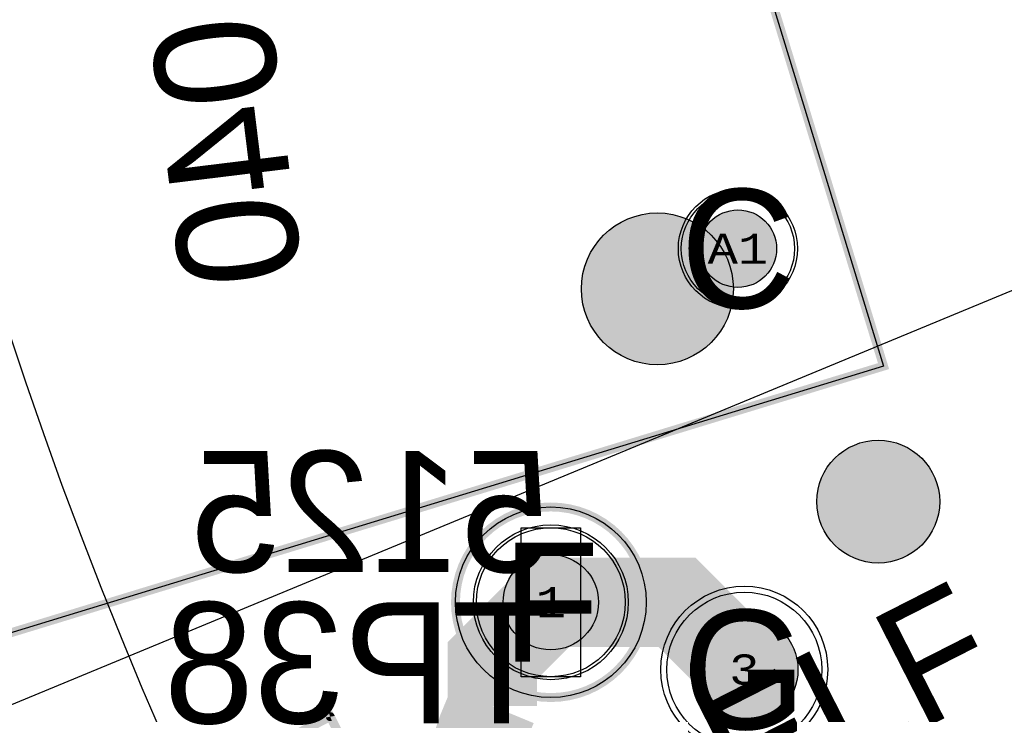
# Model space of a CAD drawing. Extents: x -125 to 125, y -186 to 125.
# Tile 20 of 112: x -71 to -55, y -30 to -18. Entities that reach past the tile are written whole.
import ezdxf
from ezdxf.enums import TextEntityAlignment as Align

# ---------------------------------------------------------------- set-up
doc = ezdxf.new("R2010")
doc.units = 0
doc.header["$MEASUREMENT"] = 0
for name, color, linetype in [('ASSEMBLY_OUTLINES_BTM', 191, 'CONTINUOUS'), ('ASSEMBLY_OUTLINES_TOP', 102, 'CONTINUOUS'), ('ASSEMBLY_PART_NUMBERS_BTM', 191, 'CONTINUOUS'), ('ASSEMBLY_PART_NUMBERS_TOP', 102, 'CONTINUOUS'), ('ASSEMBLY_REF_DES_BTM', 191, 'CONTINUOUS'), ('BOARD_OUTLINE', 10, 'CONTINUOUS'), ('DRILL_DRAWING', 21, 'CONTINUOUS'), ('GENERATED_SILKSCREEN_BTM', 255, 'CONTINUOUS'), ('MANUFACTURING_OUTLINES', 10, 'CONTINUOUS'), ('PART_HOLES_LAYER_BOTTOM', 30, 'CONTINUOUS'), ('PART_HOLES_LAYER_TOP', 30, 'CONTINUOUS'), ('PART_PADS_LAYER_BOTTOM', 230, 'CONTINUOUS'), ('PART_PADS_LAYER_TOP', 150, 'CONTINUOUS'), ('PIN_NUMBERS_BTM', 8, 'CONTINUOUS'), ('PIN_NUMBERS_TOP', 8, 'CONTINUOUS'), ('PLACEMENT_OUTLINES_BTM', 222, 'CONTINUOUS'), ('PLANE_DATA_LAYER_BOTTOM', 230, 'CONTINUOUS'), ('PLANE_SHAPES_LAYER_BOTTOM', 230, 'CONTINUOUS'), ('PLANE_SHAPES_LAYER_TOP', 150, 'CONTINUOUS'), ('ROUTE_BORDER', 151, 'CONTINUOUS'), ('SILKSCREEN_OUTLINES_BTM', 211, 'CONTINUOUS'), ('SOLDERMASK_PADS_BTM', 12, 'CONTINUOUS'), ('SOLDERMASK_PADS_TOP', 180, 'CONTINUOUS'), ('TRACES_LAYER_TOP', 150, 'CONTINUOUS')]:
    doc.layers.add(name, color=color, linetype=linetype)
doc.styles.add('COURIER_NEW', font='cour.ttf')
doc.styles.add('VERIBEST_GERBER_0', font='txt')

msp = doc.modelspace()

# ---------------------------------------------------------------- hatches: boundary and pattern name
at = {"layer": 'ASSEMBLY_OUTLINES_BTM'}
h = msp.add_hatch(color=256, dxfattribs=at)
edge = h.paths.add_edge_path()
edge.add_arc((-60.462083, -22.488155), 1.274755, 0, 360)
at = {"layer": 'GENERATED_SILKSCREEN_BTM'}
h = msp.add_hatch(color=256, dxfattribs=at)
edge = h.paths.add_edge_path()
edge.add_arc((-56.755649, -26.060597), 1.030776, 0, 360)
at = {"layer": 'PART_HOLES_LAYER_BOTTOM'}
h = msp.add_hatch(color=256, dxfattribs=at)
edge = h.paths.add_edge_path()
edge.add_arc((-59.110282, -21.813443), 0.65, 0, 360)
h = msp.add_hatch(color=256, dxfattribs=at)
edge = h.paths.add_edge_path()
edge.add_arc((-62.25, -27.75), 0.8, 0, 360)
h = msp.add_hatch(color=256, dxfattribs=at)
edge = h.paths.add_edge_path()
edge.add_arc((-59.003113, -28.880412), 0.9, 0, 360)
at = {"layer": 'PART_HOLES_LAYER_TOP'}
h = msp.add_hatch(color=256, dxfattribs=at)
edge = h.paths.add_edge_path()
edge.add_arc((-59.110282, -21.813443), 0.65, 0, 360)
h = msp.add_hatch(color=256, dxfattribs=at)
edge = h.paths.add_edge_path()
edge.add_arc((-62.25, -27.75), 0.8, 0, 360)
h = msp.add_hatch(color=256, dxfattribs=at)
edge = h.paths.add_edge_path()
edge.add_arc((-59.003113, -28.880412), 0.9, 0, 360)
at = {"layer": 'PLANE_DATA_LAYER_BOTTOM'}
h = msp.add_hatch(color=256, dxfattribs=at)
h.paths.add_polyline_path([(-96.5, 0, -1), (96.5, 0, -1)], flags=0)
h.paths.add_polyline_path([(-92.5, 0, -1), (92.5, 0, -1)], flags=0)
at = {"layer": 'PLANE_SHAPES_LAYER_BOTTOM'}
h = msp.add_hatch(color=256, dxfattribs=at)
h.paths.add_polyline_path([(-96.5, 0, -1), (96.5, 0, -1)], flags=0)
h.paths.add_polyline_path([(-92.5, 0, -1), (92.5, 0, -1)], flags=0)
at = {"layer": 'PLANE_SHAPES_LAYER_TOP'}
h = msp.add_hatch(color=256, dxfattribs=at)
h.paths.add_polyline_path([(-96.56345, 0, -1), (96.56345, 0, -1)], flags=0)
h.paths.add_polyline_path([(-92.5, 0, -1), (92.5, 0, -1)], flags=0)
at = {"layer": 'SILKSCREEN_OUTLINES_BTM'}
h = msp.add_hatch(color=256, dxfattribs=at)
edge = h.paths.add_edge_path()
edge.add_arc((-56.755649, -26.060597), 1.030776, 0, 360)

# ---------------------------------------------------------------- linework, layer by layer
at = {"layer": 'ASSEMBLY_OUTLINES_BTM'}
for points in [[(-56.66702, -23.785263), (-84.399856, -32.264041), (-88.112978, -20.118971), (-60.380139, -11.640192)], [(-62.75, -29), (-62.75, -26.5), (-61.75, -26.5), (-61.75, -29)]]:
    msp.add_lwpolyline(points, close=True, dxfattribs=at)
for centre, radius in [((-60.462083, -22.488155), 1.274755), ((-62.25, -27.75), 1.6)]:
    msp.add_circle(centre, radius, dxfattribs=at)
at = {"layer": 'ASSEMBLY_OUTLINES_TOP'}
msp.add_lwpolyline([(-92.5, -38.25), (92.275907, 38.286686)], dxfattribs=at)
for radius in [125, 90.284619, 85, 75]:
    msp.add_circle((0, 0), radius, dxfattribs=at)
at = {"layer": 'BOARD_OUTLINE'}
msp.add_circle((0, 0), 97.5, dxfattribs=at)
at = {"layer": 'GENERATED_SILKSCREEN_BTM', "const_width": 0.15}
msp.add_lwpolyline([(-56.66702, -23.785263), (-84.399856, -32.264041), (-88.112978, -20.118971), (-60.380139, -11.640192)], close=True, dxfattribs=at)
msp.add_lwpolyline([(-63.85, -27.75, -1), (-60.65, -27.75, -1)], format="xyb", close=True, dxfattribs=at)
msp.add_lwpolyline([(-61.593169, -38.224747, -0.253450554), (-61.593172, -38.224751), (-70.90419, -42.968951, -0.468921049), (-70.904197, -42.968947), (-75.262503, -34.415287, -0.517465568), (-75.262502, -34.41528), (-75.262494, -34.415276), (-65.951485, -29.67108, -0.468921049), (-65.951478, -29.671084), (-65.452405, -30.650571, 0.000004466), (-65.452411, -30.650577), (-65.951485, -29.67109), (-75.262494, -34.415286), (-70.90419, -42.968941), (-61.59318, -38.224745), (-62.529416, -36.387278, 0.000002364), (-62.529404, -36.387283), (-61.593171, -38.224744, -0.184527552), (-61.593169, -38.224747)], format="xyb", dxfattribs=at)
at = {"layer": 'GENERATED_SILKSCREEN_BTM'}
msp.add_circle((-56.755649, -26.060597), 1.030776, dxfattribs=at)
at = {"layer": 'MANUFACTURING_OUTLINES'}
msp.add_circle((0, 0), 97.5254, dxfattribs=at)
at = {"layer": 'PART_HOLES_LAYER_BOTTOM'}
for centre, radius in [((-59.110282, -21.813443), 0.65), ((-62.25, -27.75), 0.8), ((-59.003113, -28.880412), 0.9)]:
    msp.add_circle(centre, radius, dxfattribs=at)
at = {"layer": 'PART_HOLES_LAYER_TOP'}
for centre, radius in [((-59.110282, -21.813443), 0.65), ((-62.25, -27.75), 0.8), ((-59.003113, -28.880412), 0.9)]:
    msp.add_circle(centre, radius, dxfattribs=at)
at = {"layer": 'PART_PADS_LAYER_BOTTOM'}
for centre, radius in [((-59.110282, -21.813443), 0.95), ((-62.25, -27.75), 1.25), ((-59.003113, -28.880412), 1.3)]:
    msp.add_circle(centre, radius, dxfattribs=at)
at = {"layer": 'PART_PADS_LAYER_TOP'}
for centre, radius in [((-59.110282, -21.813443), 0.95), ((-62.25, -27.75), 1.25), ((-59.003113, -28.880412), 1.3)]:
    msp.add_circle(centre, radius, dxfattribs=at)
at = {"layer": 'PLACEMENT_OUTLINES_BTM'}
msp.add_lwpolyline([(-56.66702, -23.785263), (-84.399856, -32.264041), (-88.112978, -20.118971), (-60.380139, -11.640192)], close=True, dxfattribs=at)
msp.add_circle((-62.25, -27.75), 1.6, dxfattribs=at)
at = {"layer": 'ROUTE_BORDER'}
msp.add_circle((0, 0), 96.5, dxfattribs=at)
at = {"layer": 'SILKSCREEN_OUTLINES_BTM'}
msp.add_lwpolyline([(-56.66702, -23.785263), (-84.399856, -32.264041), (-88.112978, -20.118971), (-60.380139, -11.640192)], close=True, dxfattribs=at)
for centre, radius in [((-56.755649, -26.060597), 1.030776), ((-62.25, -27.75), 1.6)]:
    msp.add_circle(centre, radius, dxfattribs=at)
at = {"layer": 'SOLDERMASK_PADS_BTM'}
for centre, radius in [((-59.110282, -21.813443), 1), ((-62.25, -27.75), 1.3), ((-59.003113, -28.880412), 1.4)]:
    msp.add_circle(centre, radius, dxfattribs=at)
at = {"layer": 'SOLDERMASK_PADS_TOP'}
for centre, radius in [((-59.110282, -21.813443), 1), ((-62.25, -27.75), 1.3), ((-59.003113, -28.880412), 1.4)]:
    msp.add_circle(centre, radius, dxfattribs=at)
at = {"layer": 'TRACES_LAYER_TOP', "const_width": 1.5}
for points in [[(-62.25, -27.75), (-63.230739, -28.730739), (-63.230739, -29.491863)], [(-59.003113, -28.880412), (-60.133525, -27.75), (-62.25, -27.75)], [(-63.903648, -31.37736), (-63.405648, -29.914106), (-63.230739, -29.491863)]]:
    msp.add_lwpolyline(points, dxfattribs=at)

# ---------------------------------------------------------------- texts
at = {"layer": 'ASSEMBLY_PART_NUMBERS_BTM', "style": 'VERIBEST_GERBER_0', "text_generation_flag": 2}
msp.add_text('0039301040', height=2.032, rotation=97, dxfattribs=at).set_placement((-70.271071, -7.559547), align=Align.TOP_LEFT)
msp.add_text('5125', height=2.032, dxfattribs=at).set_placement((-62.25, -25.21), align=Align.TOP_LEFT)
at = {"layer": 'ASSEMBLY_PART_NUMBERS_TOP', "style": 'VERIBEST_GERBER_0'}
msp.add_text('CRM2512-FX-R100ELF', height=2.032, rotation=27, dxfattribs=at).set_placement((-81.346865, -40.513158), align=Align.TOP_LEFT)
at = {"layer": 'ASSEMBLY_REF_DES_BTM', "style": 'VERIBEST_GERBER_0', "text_generation_flag": 2}
msp.add_text('TP38', height=2.032, dxfattribs=at).set_placement((-62.25, -27.75), align=Align.TOP_LEFT)
at = {"layer": 'DRILL_DRAWING', "style": 'VERIBEST_GERBER_0'}
for s, p in [('C', (-59.110282, -21.813443)), ('F', (-62.25, -27.75)), ('G', (-59.003113, -28.880412))]:
    msp.add_text(s, height=2, dxfattribs=at).set_placement(p, align=Align.MIDDLE_CENTER)
at = {"layer": 'PIN_NUMBERS_BTM', "style": 'COURIER_NEW'}
for s, p in [('A1', (-59.110282, -21.813443)), ('1', (-62.25, -27.75)), ('3', (-59.003113, -28.880412))]:
    msp.add_text(s, height=0.508, dxfattribs=at).set_placement(p, align=Align.MIDDLE_CENTER)
at = {"layer": 'PIN_NUMBERS_TOP', "style": 'COURIER_NEW'}
for s, p in [('A1', (-59.110282, -21.813443)), ('1', (-62.25, -27.75)), ('3', (-59.003113, -28.880412))]:
    msp.add_text(s, height=0.508, dxfattribs=at).set_placement(p, align=Align.MIDDLE_CENTER)

doc.saveas('drawing.dxf')
